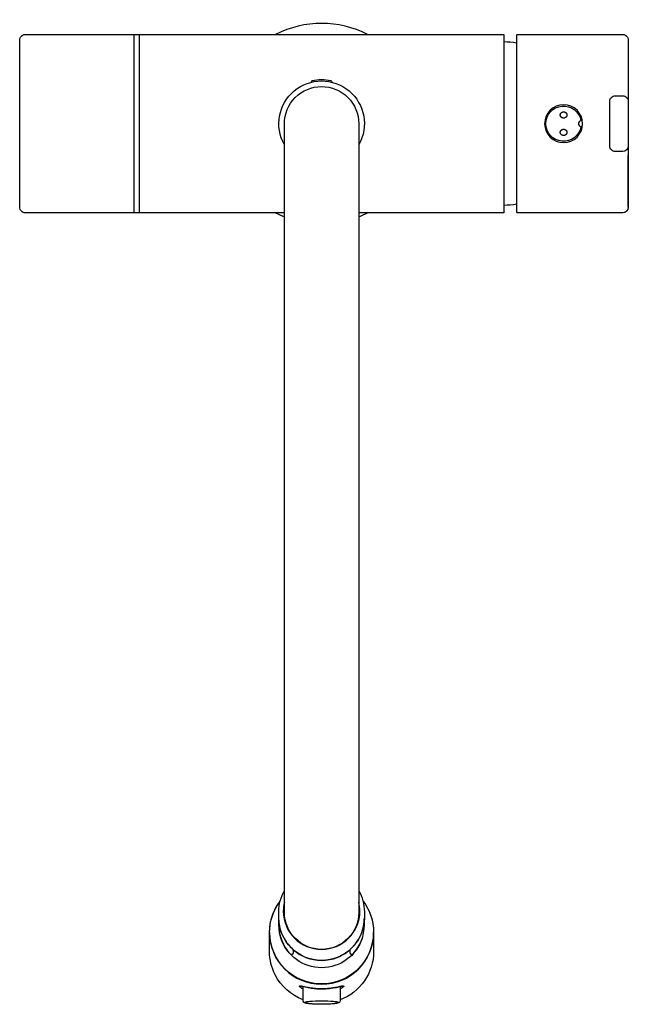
# Model space of a CAD drawing. Header units: millimetres. Extents: x -81 to 83, y -237 to 28.
import ezdxf

# ---------------------------------------------------------------- set-up
doc = ezdxf.new("R2010")
doc.units = ezdxf.units.MM
doc.layers.get('0').update_dxf_attribs({"true_color": 0x000000})
doc.layers.add('DETAIL', color=7, linetype='Continuous', true_color=0x000000)

# ---------------------------------------------------------------- blocks, each defined once
blk = doc.blocks.new('74162_t')
at = {"layer": 'DETAIL', "lineweight": -3}
for p, q in [((81, -24), (81, -24)), ((10, -208.45), (10, -208.46)), ((10.26, -207.02), (10.26, -207.03)), ((-11.5, -215.78), (-11.5, -213.99)), ((0, -225.31), (0, -225.31)), ((-5, -230.74), (-5, -230.73)), ((-4.46, -232.47), (-4.48, -232.46)), ((0, -231.66), (0, -231.65)), ((4.48, -232.46), (4.46, -232.47)), ((5, -230.73), (5, -230.74))]:
    blk.add_line(p, q, dxfattribs=at)
for points in [[(-50.4, -23.98, -0.093724), (-50.51, -24), (-79.71, -24, -0.414214), (-81.21, -22.5), (-81.21, 22.5, -0.414214), (-79.71, 24), (-50.51, 24, -0.094014), (-50.4, 23.98)], [(-49, -23.9, -0.418371), (-49.1, -24), (-50.4, -23.99), (-50.4, 23.99), (-49.1, 24, -0.415175), (-49, 23.9)], [(82.5, -22.5, -0.414213), (81, -24), (52.7, -24, -0.414222), (52.5, -23.8), (52.5, 23.8, -0.414222), (52.7, 24), (81, 24, -0.414229), (82.5, 22.5), (82.5, 6.05)], [(-2.73, 11.17), (-2.73, 11.3, -0.354354), (-2.49, 11.6, -0.060825), (0, 11.9, -0.0616), (2.49, 11.6), (2.49, 11.6, -0.322655), (2.72, 11.3), (2.72, 11.17)], [(82.5, -6.01, -0.412947), (81, -7.5), (79, -7.5, -0.414214), (77.5, -6), (77.5, 6, -0.414214), (79, 7.5), (81, 7.5, -0.414214), (82.5, 6), (82.5, -8.55)], [(-10.26, -219.04, 0.079394), (-8.13, -221.96, 0.102242), (-4.23, -224.51, 0.18973), (4.23, -224.51, 0.102242), (8.13, -221.96, 0.102688), (10.69, -218.08, 0.095003), (11.5, -213.87, -0.414209), (0, -225.31, -0.414209), (-11.5, -213.87), (-11.5, -212.2, -0.130408), (-10, -206.55)], [(10, -206.55, -0.130406), (11.5, -212.2), (11.5, -213.87)], [(11.14, -209.37, -0.164148), (13.98, -217.76, -0.414209), (0, -231.65, -0.414209), (-13.98, -217.76, -0.164162), (-11.14, -209.37)], [(11.96, -210.56, -0.138132), (14, -217.8, 0.175531), (13.98, -217.79, -0.413446), (0, -231.66, -0.413453), (-13.98, -217.79, 0.23004), (-14, -217.8, -0.138088), (-11.96, -210.57)], [(-10, -209.64, 0.060887), (-10.3, -212.09, 0.414209), (0, -222.34, 0.414209), (10.3, -212.09, 0.060884), (10, -209.64)], [(7.6, -222.45), (7.6, -223.18, 0.679493), (8.47, -223.52, 0.18891), (11.5, -215.78), (11.5, -214.1)], [(-5, -235.92, -0.186115), (-12.49, -229.21, -0.118376), (-14, -222.91), (-14, -217.8, 0.414209), (0, -231.73, 0.414209), (14, -217.8), (14, -222.91, -0.311503), (5, -235.92)], [(10.91, -219.39, -0.325185), (0, -227.3, -0.326516), (-10.93, -219.33)], [(-8.47, -223.52, 0.680817), (-7.6, -223.18), (-7.6, -222.45)], [(5.54, -232.23, 0.047714), (5.6, -232.24), (5.53, -232.25, 0.017514), (5.19, -232.31, 0.002667), (4.65, -232.43, -0.004974), (3.93, -232.58, -0.009648), (3.05, -232.74, -0.012357), (2.08, -232.87, -0.013639), (1.05, -232.96, -0.014171), (0, -232.99, -0.008377), (-0.62, -232.98, -0.008719), (-1.29, -232.94, -0.008409), (-2.01, -232.88, -0.011006), (-2.78, -232.78, -0.008408), (-3.59, -232.65, -0.00829), (-4.36, -232.49), (-5, -232.35, 0.012453), (-5.44, -232.26, 0.039487), (-5.61, -232.24, 0.072203), (-5.54, -232.23)], [(-0.13, -237.13), (-0.15, -237.13, -0.025402), (-3.34, -236.98), (-3.59, -236.95), (-3.81, -236.92), (-4.02, -236.89), (-4.11, -236.87), (-4.2, -236.85), (-4.29, -236.83), (-4.37, -236.8), (-4.4, -236.8), (-4.46, -236.78), (-4.49, -236.77), (-4.52, -236.76), (-4.55, -236.74), (-4.57, -236.73), (-4.59, -236.73), (-4.61, -236.72), (-4.63, -236.71), (-4.65, -236.7), (-4.67, -236.69), (-4.69, -236.67), (-4.71, -236.66), (-4.73, -236.65), (-4.75, -236.64), (-4.77, -236.62), (-4.79, -236.6), (-4.81, -236.59), (-4.83, -236.57, -0.205023), (-5, -236.16), (-5, -232.34)], [(5, -232.34), (5, -236.16, -0.074836), (4.98, -236.33, -0.126262), (4.83, -236.57), (4.82, -236.58), (4.81, -236.59), (4.8, -236.6), (4.79, -236.61), (4.78, -236.61), (4.76, -236.62), (4.74, -236.64), (4.72, -236.65), (4.7, -236.67), (4.68, -236.68), (4.66, -236.69), (4.64, -236.7), (4.62, -236.71), (4.6, -236.72), (4.58, -236.73), (4.54, -236.75), (4.5, -236.76), (4.45, -236.78), (4.41, -236.79), (4.36, -236.81), (4.31, -236.82), (4.21, -236.85), (4.1, -236.87), (3.89, -236.91), (3.66, -236.94), (3.41, -236.98), (3.13, -237.01, -0.023251), (0, -237.13)]]:
    blk.add_lwpolyline(points, format="xyb", dxfattribs=at)
for points in [[(-10, -24), (-49, -24), (-49, 24), (49, 24), (49, -24), (10, -24)], [(-5, -233), (-5.14, -232.92), (-5.28, -232.84), (-5.39, -232.77), (-5.5, -232.7), (-5.59, -232.64), (-5.67, -232.58), (-5.71, -232.55), (-5.75, -232.52), (-5.78, -232.49), (-5.81, -232.47), (-5.84, -232.44), (-5.86, -232.42), (-5.88, -232.4), (-5.89, -232.39), (-5.9, -232.38), (-5.91, -232.37), (-5.92, -232.36), (-5.92, -232.35), (-5.93, -232.34), (-5.94, -232.33), (-5.94, -232.32), (-5.94, -232.32), (-5.95, -232.32), (-5.95, -232.31), (-5.95, -232.31), (-5.95, -232.3), (-5.95, -232.3), (-5.96, -232.3), (-5.96, -232.29), (-5.96, -232.29), (-5.96, -232.28), (-5.96, -232.28), (-5.96, -232.28), (-5.96, -232.28), (-5.96, -232.28), (-5.96, -232.28), (-5.96, -232.27), (-5.96, -232.27), (-5.96, -232.27), (-5.96, -232.27), (-5.96, -232.27), (-5.96, -232.27), (-5.96, -232.26), (-5.96, -232.26), (-5.96, -232.26), (-5.96, -232.26), (-5.96, -232.26), (-5.96, -232.26), (-5.96, -232.25), (-5.96, -232.25), (-5.96, -232.25), (-5.96, -232.25), (-5.96, -232.25), (-5.96, -232.25), (-5.96, -232.25), (-5.96, -232.24), (-5.96, -232.24), (-5.96, -232.24), (-5.96, -232.24), (-5.96, -232.24), (-5.96, -232.24), (-5.96, -232.24), (-5.96, -232.24), (-5.95, -232.23), (-5.95, -232.23), (-5.95, -232.23), (-5.95, -232.23), (-5.95, -232.23), (-5.95, -232.23), (-5.95, -232.23), (-5.95, -232.23), (-5.95, -232.23), (-5.95, -232.22), (-5.94, -232.22), (-5.94, -232.22), (-5.94, -232.22), (-5.94, -232.22), (-5.94, -232.22), (-5.94, -232.22), (-5.94, -232.22), (-5.94, -232.22), (-5.93, -232.22), (-5.93, -232.21), (-5.93, -232.21), (-5.93, -232.21), (-5.93, -232.21), (-5.93, -232.21), (-5.92, -232.21), (-5.92, -232.21), (-5.91, -232.21), (-5.91, -232.21), (-5.91, -232.2), (-5.9, -232.2), (-5.9, -232.2), (-5.89, -232.2), (-5.89, -232.2), (-5.88, -232.2), (-5.88, -232.2), (-5.86, -232.2), (-5.85, -232.2), (-5.84, -232.2), (-5.83, -232.2), (-5.81, -232.2), (-5.8, -232.2), (-5.76, -232.2), (-5.73, -232.2), (-5.69, -232.21), (-5.65, -232.21), (-5.56, -232.23), (-5.46, -232.24), (-4.42, -232.47), (-3.62, -232.64), (-3.21, -232.71), (-2.81, -232.77), (-2.41, -232.83), (-2.03, -232.88), (-1.66, -232.91), (-1.3, -232.94), (-0.96, -232.96), (-0.63, -232.98), (0, -232.99), (0.53, -232.98), (1.06, -232.96), (1.58, -232.92), (2.1, -232.87), (2.6, -232.8), (3.09, -232.73), (3.54, -232.65), (3.97, -232.57), (5.28, -232.28), (5.5, -232.24), (5.59, -232.22), (5.67, -232.21), (5.71, -232.2), (5.75, -232.2), (5.78, -232.2), (5.79, -232.2), (5.81, -232.2), (5.82, -232.2), (5.84, -232.2), (5.85, -232.2), (5.86, -232.2), (5.87, -232.2), (5.88, -232.2), (5.88, -232.2), (5.89, -232.2), (5.89, -232.2), (5.9, -232.2), (5.9, -232.2), (5.91, -232.2), (5.91, -232.21), (5.91, -232.21), (5.92, -232.21), (5.92, -232.21), (5.92, -232.21), (5.93, -232.21), (5.93, -232.21), (5.93, -232.21), (5.93, -232.21), (5.93, -232.22), (5.93, -232.22), (5.94, -232.22), (5.94, -232.22), (5.94, -232.22), (5.94, -232.22), (5.94, -232.22), (5.94, -232.22), (5.94, -232.22), (5.95, -232.22), (5.95, -232.22), (5.95, -232.23), (5.95, -232.23), (5.95, -232.23), (5.95, -232.23), (5.95, -232.23), (5.95, -232.23), (5.95, -232.23), (5.95, -232.23), (5.96, -232.23), (5.96, -232.24), (5.96, -232.24), (5.96, -232.24), (5.96, -232.24), (5.96, -232.24), (5.96, -232.24), (5.96, -232.24), (5.96, -232.24), (5.96, -232.25), (5.96, -232.25), (5.96, -232.25), (5.96, -232.25), (5.96, -232.25), (5.96, -232.25), (5.96, -232.25), (5.96, -232.26), (5.96, -232.26), (5.96, -232.26), (5.96, -232.26), (5.96, -232.26), (5.96, -232.26), (5.96, -232.27), (5.96, -232.27), (5.96, -232.27), (5.96, -232.27), (5.96, -232.27), (5.96, -232.27), (5.96, -232.28), (5.96, -232.28), (5.96, -232.28), (5.96, -232.28), (5.96, -232.28), (5.96, -232.28), (5.96, -232.29), (5.96, -232.29), (5.96, -232.29), (5.95, -232.3), (5.95, -232.3), (5.95, -232.31), (5.95, -232.31), (5.95, -232.31), (5.94, -232.32), (5.94, -232.32), (5.94, -232.33), (5.94, -232.33), (5.93, -232.34), (5.92, -232.35), (5.91, -232.36), (5.91, -232.37), (5.9, -232.38), (5.89, -232.39), (5.88, -232.4), (5.85, -232.43), (5.83, -232.45), (5.8, -232.48), (5.76, -232.51), (5.73, -232.53), (5.69, -232.56), (5.65, -232.59), (5.56, -232.66), (5.46, -232.73), (5.34, -232.8), (5.22, -232.87), (5.08, -232.95), (5, -233)]]:
    blk.add_lwpolyline(points, dxfattribs=at)
for points in [[(0, 10, -0.41479), (10, -0.02), (10, -212.41, -0.414209), (0, -222.35, -0.414209), (-10, -212.41), (-10, -0.02, -0.41479)], [(69.77, 0.85, -0.406176), (69.7, 0.73, 0.811498), (69.7, -0.73, -0.406176), (69.77, -0.85, -11.090538)], [(-11.5, -215.78, 0.188707), (-8.47, -223.52, -0.188707)]]:
    blk.add_lwpolyline(points, format="xyb", close=True, dxfattribs=at)
for points in [[(65.1, 3.2), (65.12, 3.2), (65.14, 3.2), (65.15, 3.2), (65.17, 3.2), (65.19, 3.2), (65.21, 3.19), (65.22, 3.19), (65.24, 3.19), (65.26, 3.19), (65.28, 3.18), (65.3, 3.18), (65.31, 3.18), (65.33, 3.17), (65.35, 3.17), (65.36, 3.16), (65.38, 3.16), (65.4, 3.15), (65.42, 3.15), (65.43, 3.14), (65.45, 3.13), (65.47, 3.13), (65.48, 3.12), (65.5, 3.11), (65.51, 3.1), (65.53, 3.1), (65.55, 3.09), (65.56, 3.08), (65.58, 3.07), (65.59, 3.06), (65.61, 3.05), (65.62, 3.04), (65.64, 3.03), (65.65, 3.02), (65.67, 3.01), (65.68, 3), (65.69, 2.99), (65.71, 2.98), (65.72, 2.96), (65.73, 2.95), (65.75, 2.94), (65.76, 2.93), (65.77, 2.91), (65.79, 2.9), (65.8, 2.89), (65.81, 2.87), (65.82, 2.86), (65.83, 2.85), (65.84, 2.83), (65.85, 2.82), (65.86, 2.8), (65.87, 2.79), (65.88, 2.77), (65.89, 2.76), (65.9, 2.74), (65.91, 2.72), (65.92, 2.71), (65.92, 2.69), (65.93, 2.67), (65.94, 2.66), (65.95, 2.64), (65.95, 2.62), (65.96, 2.61), (65.96, 2.59), (65.97, 2.57), (65.97, 2.55), (65.98, 2.53), (65.98, 2.52), (65.99, 2.5), (65.99, 2.48), (65.99, 2.46), (65.99, 2.44), (66, 2.43), (66, 2.41), (66, 2.39), (66, 2.37), (66, 2.35), (66, 2.33), (66, 2.32), (66, 2.3), (66, 2.28), (65.99, 2.26), (65.99, 2.24), (65.99, 2.22), (65.99, 2.21), (65.98, 2.19), (65.98, 2.17), (65.97, 2.15), (65.97, 2.13), (65.96, 2.12), (65.96, 2.1), (65.95, 2.08), (65.95, 2.06), (65.94, 2.05), (65.93, 2.03), (65.93, 2.01), (65.92, 2), (65.91, 1.98), (65.9, 1.96), (65.89, 1.95), (65.88, 1.93), (65.87, 1.92), (65.86, 1.9), (65.85, 1.89), (65.84, 1.87), (65.83, 1.86), (65.82, 1.84), (65.81, 1.83), (65.8, 1.81), (65.79, 1.8), (65.77, 1.79), (65.76, 1.77), (65.75, 1.76), (65.74, 1.75), (65.72, 1.74), (65.71, 1.72), (65.69, 1.71), (65.68, 1.7), (65.67, 1.69), (65.65, 1.68), (65.64, 1.67), (65.62, 1.66), (65.61, 1.65), (65.59, 1.64), (65.58, 1.63), (65.56, 1.62), (65.55, 1.61), (65.53, 1.6), (65.51, 1.6), (65.5, 1.59), (65.48, 1.58), (65.47, 1.57), (65.45, 1.57), (65.43, 1.56), (65.42, 1.55), (65.4, 1.55), (65.38, 1.54), (65.36, 1.54), (65.35, 1.53), (65.33, 1.53), (65.31, 1.52), (65.3, 1.52), (65.28, 1.52), (65.26, 1.51), (65.24, 1.51), (65.22, 1.51), (65.21, 1.51), (65.19, 1.5), (65.17, 1.5), (65.15, 1.5), (65.14, 1.5), (65.12, 1.5), (65.1, 1.5), (65.08, 1.5), (65.06, 1.5), (65.05, 1.5), (65.03, 1.5), (65.01, 1.5), (64.99, 1.51), (64.97, 1.51), (64.96, 1.51), (64.94, 1.51), (64.92, 1.52), (64.9, 1.52), (64.89, 1.52), (64.87, 1.53), (64.85, 1.53), (64.84, 1.54), (64.82, 1.54), (64.8, 1.55), (64.78, 1.55), (64.77, 1.56), (64.75, 1.57), (64.73, 1.57), (64.72, 1.58), (64.7, 1.59), (64.69, 1.6), (64.67, 1.6), (64.65, 1.61), (64.64, 1.62), (64.62, 1.63), (64.61, 1.64), (64.59, 1.65), (64.58, 1.66), (64.56, 1.67), (64.55, 1.68), (64.53, 1.69), (64.52, 1.7), (64.51, 1.71), (64.49, 1.72), (64.48, 1.74), (64.46, 1.75), (64.45, 1.76), (64.44, 1.77), (64.43, 1.79), (64.41, 1.8), (64.4, 1.81), (64.39, 1.83), (64.38, 1.84), (64.37, 1.86), (64.36, 1.87), (64.35, 1.89), (64.34, 1.9), (64.33, 1.92), (64.32, 1.93), (64.31, 1.95), (64.3, 1.96), (64.29, 1.98), (64.28, 2), (64.28, 2.01), (64.27, 2.03), (64.26, 2.05), (64.25, 2.06), (64.25, 2.08), (64.24, 2.1), (64.24, 2.11), (64.23, 2.13), (64.23, 2.15), (64.22, 2.17), (64.22, 2.19), (64.21, 2.2), (64.21, 2.22), (64.21, 2.24), (64.21, 2.26), (64.2, 2.28), (64.2, 2.3), (64.2, 2.31), (64.2, 2.33), (64.2, 2.35), (64.2, 2.37), (64.2, 2.39), (64.2, 2.41), (64.2, 2.42), (64.21, 2.44), (64.21, 2.46), (64.21, 2.48), (64.21, 2.5), (64.22, 2.52), (64.22, 2.53), (64.23, 2.55), (64.23, 2.57), (64.24, 2.59), (64.24, 2.6), (64.25, 2.62), (64.25, 2.64), (64.26, 2.66), (64.27, 2.67), (64.27, 2.69), (64.28, 2.71), (64.29, 2.72), (64.3, 2.74), (64.31, 2.75), (64.32, 2.77), (64.33, 2.79), (64.34, 2.8), (64.35, 2.82), (64.36, 2.83), (64.37, 2.85), (64.38, 2.86), (64.39, 2.87), (64.4, 2.89), (64.41, 2.9), (64.43, 2.91), (64.44, 2.93), (64.45, 2.94), (64.46, 2.95), (64.48, 2.96), (64.49, 2.98), (64.51, 2.99), (64.52, 3), (64.53, 3.01), (64.55, 3.02), (64.56, 3.03), (64.58, 3.04), (64.59, 3.05), (64.61, 3.06), (64.62, 3.07), (64.64, 3.08), (64.65, 3.09), (64.67, 3.1), (64.69, 3.1), (64.7, 3.11), (64.72, 3.12), (64.73, 3.13), (64.75, 3.13), (64.77, 3.14), (64.78, 3.15), (64.8, 3.15), (64.82, 3.16), (64.84, 3.16), (64.85, 3.17), (64.87, 3.17), (64.89, 3.18), (64.9, 3.18), (64.92, 3.18), (64.94, 3.19), (64.96, 3.19), (64.97, 3.19), (64.99, 3.19), (65.01, 3.2), (65.03, 3.2), (65.05, 3.2), (65.06, 3.2), (65.08, 3.2)], [(65.1, -1.5), (65.12, -1.5), (65.14, -1.5), (65.15, -1.5), (65.17, -1.5), (65.19, -1.5), (65.21, -1.51), (65.22, -1.51), (65.24, -1.51), (65.26, -1.51), (65.28, -1.52), (65.3, -1.52), (65.31, -1.52), (65.33, -1.53), (65.35, -1.53), (65.36, -1.54), (65.38, -1.54), (65.4, -1.55), (65.42, -1.55), (65.43, -1.56), (65.45, -1.57), (65.47, -1.57), (65.48, -1.58), (65.5, -1.59), (65.51, -1.6), (65.53, -1.6), (65.55, -1.61), (65.56, -1.62), (65.58, -1.63), (65.59, -1.64), (65.61, -1.65), (65.62, -1.66), (65.64, -1.67), (65.65, -1.68), (65.67, -1.69), (65.68, -1.7), (65.69, -1.71), (65.71, -1.72), (65.72, -1.74), (65.73, -1.75), (65.75, -1.76), (65.76, -1.77), (65.77, -1.79), (65.79, -1.8), (65.8, -1.81), (65.81, -1.83), (65.82, -1.84), (65.83, -1.86), (65.84, -1.87), (65.85, -1.89), (65.86, -1.9), (65.87, -1.92), (65.88, -1.93), (65.89, -1.95), (65.9, -1.96), (65.91, -1.98), (65.92, -2), (65.92, -2.01), (65.93, -2.03), (65.94, -2.05), (65.95, -2.06), (65.95, -2.08), (65.96, -2.1), (65.96, -2.11), (65.97, -2.13), (65.97, -2.15), (65.98, -2.17), (65.98, -2.19), (65.99, -2.2), (65.99, -2.22), (65.99, -2.24), (65.99, -2.26), (66, -2.28), (66, -2.3), (66, -2.31), (66, -2.33), (66, -2.35), (66, -2.37), (66, -2.39), (66, -2.41), (66, -2.42), (65.99, -2.44), (65.99, -2.46), (65.99, -2.48), (65.99, -2.5), (65.98, -2.52), (65.98, -2.53), (65.97, -2.55), (65.97, -2.57), (65.96, -2.59), (65.96, -2.6), (65.95, -2.62), (65.95, -2.64), (65.94, -2.66), (65.93, -2.67), (65.93, -2.69), (65.92, -2.71), (65.91, -2.72), (65.9, -2.74), (65.89, -2.75), (65.88, -2.77), (65.87, -2.79), (65.86, -2.8), (65.85, -2.82), (65.84, -2.83), (65.83, -2.85), (65.82, -2.86), (65.81, -2.87), (65.8, -2.89), (65.79, -2.9), (65.77, -2.91), (65.76, -2.93), (65.75, -2.94), (65.74, -2.95), (65.72, -2.96), (65.71, -2.98), (65.69, -2.99), (65.68, -3), (65.67, -3.01), (65.65, -3.02), (65.64, -3.03), (65.62, -3.04), (65.61, -3.05), (65.59, -3.06), (65.58, -3.07), (65.56, -3.08), (65.55, -3.09), (65.53, -3.1), (65.51, -3.1), (65.5, -3.11), (65.48, -3.12), (65.47, -3.13), (65.45, -3.13), (65.43, -3.14), (65.42, -3.15), (65.4, -3.15), (65.38, -3.16), (65.36, -3.16), (65.35, -3.17), (65.33, -3.17), (65.31, -3.18), (65.3, -3.18), (65.28, -3.18), (65.26, -3.19), (65.24, -3.19), (65.22, -3.19), (65.21, -3.19), (65.19, -3.2), (65.17, -3.2), (65.15, -3.2), (65.14, -3.2), (65.12, -3.2), (65.1, -3.2), (65.08, -3.2), (65.06, -3.2), (65.05, -3.2), (65.03, -3.2), (65.01, -3.2), (64.99, -3.19), (64.97, -3.19), (64.96, -3.19), (64.94, -3.19), (64.92, -3.18), (64.9, -3.18), (64.89, -3.18), (64.87, -3.17), (64.85, -3.17), (64.84, -3.16), (64.82, -3.16), (64.8, -3.15), (64.78, -3.15), (64.77, -3.14), (64.75, -3.13), (64.73, -3.13), (64.72, -3.12), (64.7, -3.11), (64.69, -3.1), (64.67, -3.1), (64.65, -3.09), (64.64, -3.08), (64.62, -3.07), (64.61, -3.06), (64.59, -3.05), (64.58, -3.04), (64.56, -3.03), (64.55, -3.02), (64.53, -3.01), (64.52, -3), (64.51, -2.99), (64.49, -2.98), (64.48, -2.96), (64.46, -2.95), (64.45, -2.94), (64.44, -2.93), (64.43, -2.91), (64.41, -2.9), (64.4, -2.89), (64.39, -2.87), (64.38, -2.86), (64.37, -2.85), (64.36, -2.83), (64.35, -2.82), (64.34, -2.8), (64.33, -2.79), (64.32, -2.77), (64.31, -2.76), (64.3, -2.74), (64.29, -2.72), (64.28, -2.71), (64.28, -2.69), (64.27, -2.67), (64.26, -2.66), (64.25, -2.64), (64.25, -2.62), (64.24, -2.61), (64.24, -2.59), (64.23, -2.57), (64.23, -2.55), (64.22, -2.53), (64.22, -2.52), (64.21, -2.5), (64.21, -2.48), (64.21, -2.46), (64.21, -2.44), (64.2, -2.43), (64.2, -2.41), (64.2, -2.39), (64.2, -2.37), (64.2, -2.35), (64.2, -2.33), (64.2, -2.32), (64.2, -2.3), (64.2, -2.28), (64.21, -2.26), (64.21, -2.24), (64.21, -2.22), (64.21, -2.21), (64.22, -2.19), (64.22, -2.17), (64.23, -2.15), (64.23, -2.13), (64.24, -2.12), (64.24, -2.1), (64.25, -2.08), (64.25, -2.06), (64.26, -2.05), (64.27, -2.03), (64.27, -2.01), (64.28, -2), (64.29, -1.98), (64.3, -1.96), (64.31, -1.95), (64.32, -1.93), (64.33, -1.92), (64.34, -1.9), (64.35, -1.89), (64.36, -1.87), (64.37, -1.86), (64.38, -1.84), (64.39, -1.83), (64.4, -1.81), (64.41, -1.8), (64.43, -1.79), (64.44, -1.77), (64.45, -1.76), (64.46, -1.75), (64.48, -1.74), (64.49, -1.72), (64.51, -1.71), (64.52, -1.7), (64.53, -1.69), (64.55, -1.68), (64.56, -1.67), (64.58, -1.66), (64.59, -1.65), (64.61, -1.64), (64.62, -1.63), (64.64, -1.62), (64.65, -1.61), (64.67, -1.6), (64.69, -1.6), (64.7, -1.59), (64.72, -1.58), (64.73, -1.57), (64.75, -1.57), (64.77, -1.56), (64.78, -1.55), (64.8, -1.55), (64.82, -1.54), (64.84, -1.54), (64.85, -1.53), (64.87, -1.53), (64.89, -1.52), (64.9, -1.52), (64.92, -1.52), (64.94, -1.51), (64.96, -1.51), (64.97, -1.51), (64.99, -1.51), (65.01, -1.5), (65.03, -1.5), (65.05, -1.5), (65.06, -1.5), (65.08, -1.5)], [(82.5, -8.55), (82.5, -22.5)], [(0, -237.13), (-0.83, -237.13), (-1.67, -237.1), (-2.49, -237.06), (-2.87, -237.03), (-3.21, -237), (-3.53, -236.96), (-3.81, -236.92), (-3.93, -236.9), (-4.04, -236.88), (-4.14, -236.86), (-4.23, -236.83), (-4.27, -236.82), (-4.3, -236.81), (-4.34, -236.8), (-4.37, -236.79), (-4.4, -236.78), (-4.41, -236.77), (-4.43, -236.77), (-4.44, -236.76), (-4.45, -236.76), (-4.46, -236.75), (-4.47, -236.75), (-4.48, -236.74), (-4.49, -236.74), (-4.49, -236.73), (-4.5, -236.73), (-4.5, -236.73), (-4.5, -236.72), (-4.51, -236.72), (-4.51, -236.72), (-4.51, -236.72), (-4.52, -236.71), (-4.52, -236.71), (-4.52, -236.71), (-4.53, -236.71), (-4.53, -236.7), (-4.53, -236.7), (-4.53, -236.7), (-4.53, -236.69), (-4.54, -236.69), (-4.54, -236.69), (-4.54, -236.69), (-4.54, -236.68), (-4.54, -236.68), (-4.54, -236.68), (-4.54, -236.68), (-4.54, -236.67), (-4.55, -236.67), (-4.55, -236.67), (-4.55, -236.66), (-4.55, -236.66), (-4.55, -236.66), (-4.55, -236.66), (-4.55, -236.65), (-4.55, -236.65), (-4.55, -236.65), (-4.54, -236.65), (-4.54, -236.64), (-4.54, -236.64), (-4.54, -236.64), (-4.54, -236.64), (-4.54, -236.63), (-4.54, -236.63), (-4.54, -236.63), (-4.53, -236.63), (-4.53, -236.62), (-4.53, -236.62), (-4.53, -236.62), (-4.53, -236.61), (-4.52, -236.61), (-4.52, -236.61), (-4.52, -236.61), (-4.51, -236.6), (-4.51, -236.6), (-4.51, -236.6), (-4.5, -236.6), (-4.5, -236.59), (-4.5, -236.59), (-4.49, -236.59), (-4.49, -236.58), (-4.48, -236.58), (-4.47, -236.57), (-4.46, -236.57), (-4.45, -236.56), (-4.44, -236.56), (-4.43, -236.55), (-4.41, -236.55), (-4.4, -236.54), (-4.37, -236.53), (-4.34, -236.52), (-4.3, -236.51), (-4.27, -236.5), (-4.23, -236.48), (-4.14, -236.46), (-4.04, -236.44), (-3.93, -236.42), (-3.81, -236.4), (-3.53, -236.36), (-3.21, -236.32), (-2.87, -236.29), (-2.49, -236.26), (-1.67, -236.22), (-0.83, -236.19), (0, -236.18), (0.83, -236.19), (1.67, -236.22), (2.49, -236.26), (2.87, -236.29), (3.21, -236.32), (3.53, -236.36), (3.81, -236.4), (3.93, -236.42), (4.04, -236.44), (4.14, -236.46), (4.23, -236.48), (4.27, -236.5), (4.3, -236.51), (4.34, -236.52), (4.37, -236.53), (4.4, -236.54), (4.41, -236.55), (4.43, -236.55), (4.44, -236.56), (4.45, -236.56), (4.46, -236.57), (4.47, -236.57), (4.48, -236.58), (4.49, -236.58), (4.49, -236.59), (4.5, -236.59), (4.5, -236.59), (4.5, -236.6), (4.51, -236.6), (4.51, -236.6), (4.51, -236.6), (4.52, -236.61), (4.52, -236.61), (4.52, -236.61), (4.53, -236.61), (4.53, -236.62), (4.53, -236.62), (4.53, -236.62), (4.53, -236.63), (4.54, -236.63), (4.54, -236.63), (4.54, -236.63), (4.54, -236.64), (4.54, -236.64), (4.54, -236.64), (4.54, -236.64), (4.54, -236.65), (4.55, -236.65), (4.55, -236.65), (4.55, -236.65), (4.55, -236.66), (4.55, -236.66), (4.55, -236.66), (4.55, -236.66), (4.55, -236.67), (4.55, -236.67), (4.54, -236.67), (4.54, -236.68), (4.54, -236.68), (4.54, -236.68), (4.54, -236.68), (4.54, -236.69), (4.54, -236.69), (4.54, -236.69), (4.53, -236.69), (4.53, -236.7), (4.53, -236.7), (4.53, -236.7), (4.53, -236.71), (4.52, -236.71), (4.52, -236.71), (4.52, -236.71), (4.51, -236.72), (4.51, -236.72), (4.51, -236.72), (4.5, -236.72), (4.5, -236.73), (4.5, -236.73), (4.49, -236.73), (4.49, -236.74), (4.48, -236.74), (4.47, -236.75), (4.46, -236.75), (4.45, -236.76), (4.44, -236.76), (4.43, -236.77), (4.41, -236.77), (4.4, -236.78), (4.37, -236.79), (4.34, -236.8), (4.3, -236.81), (4.27, -236.82), (4.23, -236.83), (4.14, -236.86), (4.04, -236.88), (3.93, -236.9), (3.81, -236.92), (3.53, -236.96), (3.21, -237), (2.87, -237.03), (2.49, -237.06), (1.67, -237.1), (0.83, -237.13)]]:
    blk.add_lwpolyline(points, close=True, dxfattribs=at)
at = {"layer": 'DETAIL', "lineweight": -3, "extrusion": (0, 0, -1)}
blk.add_circle((-65.1, 0), 5.1, dxfattribs=at)
at = {"layer": 'DETAIL', "lineweight": -3}
for centre, radius, start, end in [((0, 0), 27, 62.739, 117.2593), ((49, 0), 22, 80.8417, 90), ((0, 0), 27, 242.739, 248.2606), ((0, 0), 27, 291.7394, 297.2656)]:
    blk.add_arc(centre, radius, start, end, dxfattribs=at)
at = {"layer": 'DETAIL', "lineweight": -3, "extrusion": (0, 0, -1)}
for centre, radius, start, end in [((0, 0), 11.5, 330.4079, 209.5921), ((-49, 0), 22, 260.8459, 270)]:
    blk.add_arc(centre, radius, start, end, dxfattribs=at)

msp = doc.modelspace()

# ---------------------------------------------------------------- block references
msp.add_blockref('74162_t', (0, 0))

doc.saveas('drawing.dxf')
